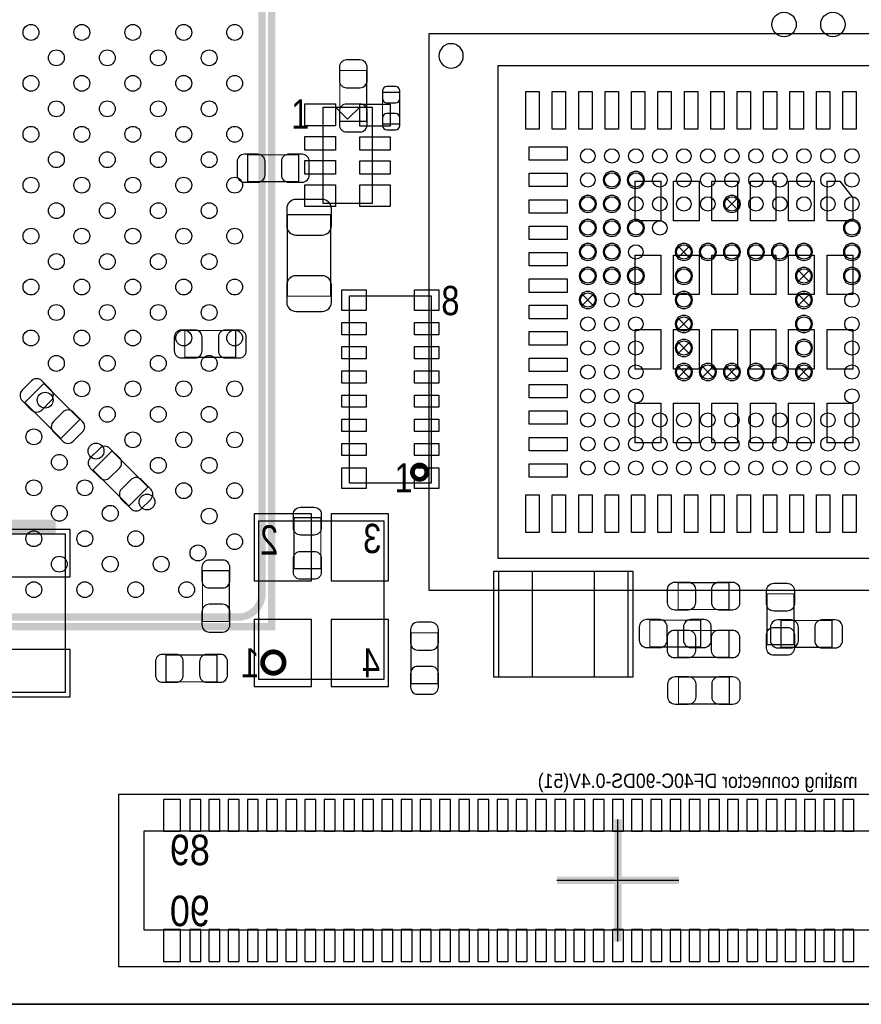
# Model space of a CAD drawing. Extents: x 0 to 68, y 0 to 55.
# Tile 9 of 14: x 38.2 to 55.8, y 0 to 20.5. Entities that reach past the tile are written whole.
import ezdxf

# ---------------------------------------------------------------- set-up
doc = ezdxf.new("R2010")
doc.units = 0
for name, color, linetype in [('BG_OUTLINE', 3, 'CONTINUOUS'), ('PG_ASSEMBLY_BOTTOM', 30, 'CONTINUOUS'), ('PG_ASSEMBLY_TOP', 45, 'CONTINUOUS'), ('PG_BODY_CENTER', 85, 'CONTINUOUS'), ('PIN_BOTTOM', 211, 'CONTINUOUS'), ('PIN_TOP', 5, 'CONTINUOUS')]:
    doc.layers.add(name, color=color, linetype=linetype)

msp = doc.modelspace()

# ---------------------------------------------------------------- linework, layer by layer
at = {"layer": 'BG_OUTLINE'}
for points in [[(0, 0), (68.000118, 0)], [(68.000118, 0), (0, 0)]]:
    msp.add_lwpolyline(points, dxfattribs=at)
at = {"layer": 'PG_ASSEMBLY_BOTTOM'}
for points in [[(59.87034, 8.620252), (46.77029, 8.620252), (46.77029, 20.220178), (59.87034, 20.220178)], [(43.222926, 6.768338), (43.222926, 10.068306), (45.82287, 10.068306), (45.82287, 6.768338)], [(39.188898, 9.797796), (39.188898, 6.495796), (37.588698, 6.495796), (37.588698, 9.797796)]]:
    msp.add_lwpolyline(points, close=True, dxfattribs=at)
for points in [[(47.478188, 19.754342, 1), (46.970188, 19.754342, 1), (47.478188, 19.754342)], [(50.74793, 17.1704, 1), (50.39233, 17.1704, 1), (50.74793, 17.1704)], [(51.248056, 17.1704, 1), (50.892456, 17.1704, 1), (51.248056, 17.1704)], [(50.248058, 16.670274, 1), (49.892458, 16.670274, 1), (50.248058, 16.670274)], [(50.74793, 16.670274, 1), (50.39233, 16.670274, 1), (50.74793, 16.670274)], [(53.248052, 16.670274, 1), (52.892452, 16.670274, 1), (53.248052, 16.670274)], [(50.248058, 16.170402, 1), (49.892458, 16.170402, 1), (50.248058, 16.170402)], [(50.74793, 16.170402, 1), (50.39233, 16.170402, 1), (50.74793, 16.170402)], [(51.248056, 16.170402, 1), (50.892456, 16.170402, 1), (51.248056, 16.170402)], [(55.74792, 16.170402, 1), (55.39232, 16.170402, 1), (55.74792, 16.170402)], [(50.248058, 15.670276, 1), (49.892458, 15.670276, 1), (50.248058, 15.670276)], [(50.74793, 15.670276, 1), (50.39233, 15.670276, 1), (50.74793, 15.670276)], [(52.248054, 15.670276, 1), (51.892454, 15.670276, 1), (52.248054, 15.670276)], [(52.747926, 15.670276, 1), (52.392326, 15.670276, 1), (52.747926, 15.670276)], [(53.248052, 15.670276, 1), (52.892452, 15.670276, 1), (53.248052, 15.670276)], [(53.747924, 15.670276, 1), (53.392324, 15.670276, 1), (53.747924, 15.670276)], [(54.24805, 15.670276, 1), (53.89245, 15.670276, 1), (54.24805, 15.670276)], [(54.747922, 15.670276, 1), (54.392322, 15.670276, 1), (54.747922, 15.670276)], [(55.74792, 15.670276, 1), (55.39232, 15.670276, 1), (55.74792, 15.670276)], [(50.248058, 15.170404, 1), (49.892458, 15.170404, 1), (50.248058, 15.170404)], [(50.74793, 15.170404, 1), (50.39233, 15.170404, 1), (50.74793, 15.170404)], [(51.248056, 15.170404, 1), (50.892456, 15.170404, 1), (51.248056, 15.170404)], [(52.248054, 15.170404, 1), (51.892454, 15.170404, 1), (52.248054, 15.170404)], [(54.747922, 15.170404, 1), (54.392322, 15.170404, 1), (54.747922, 15.170404)], [(55.74792, 15.170404, 1), (55.39232, 15.170404, 1), (55.74792, 15.170404)], [(50.248058, 14.670278, 1), (49.892458, 14.670278, 1), (50.248058, 14.670278)], [(52.248054, 14.670278, 1), (51.892454, 14.670278, 1), (52.248054, 14.670278)], [(54.747922, 14.670278, 1), (54.392322, 14.670278, 1), (54.747922, 14.670278)], [(52.248054, 14.170406, 1), (51.892454, 14.170406, 1), (52.248054, 14.170406)], [(54.747922, 14.170406, 1), (54.392322, 14.170406, 1), (54.747922, 14.170406)], [(52.248054, 13.67028, 1), (51.892454, 13.67028, 1), (52.248054, 13.67028)], [(54.747922, 13.67028, 1), (54.392322, 13.67028, 1), (54.747922, 13.67028)], [(52.248054, 13.170408, 1), (51.892454, 13.170408, 1), (52.248054, 13.170408)], [(52.747926, 13.170408, 1), (52.392326, 13.170408, 1), (52.747926, 13.170408)], [(53.248052, 13.170408, 1), (52.892452, 13.170408, 1), (53.248052, 13.170408)], [(53.747924, 13.170408, 1), (53.392324, 13.170408, 1), (53.747924, 13.170408)], [(54.24805, 13.170408, 1), (53.89245, 13.170408, 1), (54.24805, 13.170408)], [(54.747922, 13.170408, 1), (54.392322, 13.170408, 1), (54.747922, 13.170408)]]:
    msp.add_lwpolyline(points, format="xyb", dxfattribs=at)
for points, const_width in [([(44.906692, 18.390616), (45.466508, 18.390616), (45.466508, 19.450812), (44.906692, 19.450812), (44.906692, 18.390616)], 0.024892), ([(45.793914, 18.333974), (46.154086, 18.333974), (46.154086, 18.993866), (45.793914, 18.993866), (45.793914, 18.333974)], 0.024892), ([(44.049696, 17.134586), (44.049696, 17.694402), (42.9895, 17.694402), (42.9895, 17.134586), (44.049696, 17.134586)], 0.024892), ([(43.815508, 14.74851), (44.715684, 14.74851), (44.715684, 16.448278), (43.815508, 16.448278), (43.815508, 14.74851)], 0.024892), ([(41.679368, 14.033754), (41.679368, 13.473938), (42.739564, 13.473938), (42.739564, 14.033754), (41.679368, 14.033754)], 0.024892), ([(38.74389, 12.929616), (38.348158, 12.533884), (39.097966, 11.784076), (39.493698, 12.179808), (38.74389, 12.929616)], 0.024892), ([(40.163242, 11.522202), (39.76751, 11.12647), (40.517318, 10.376662), (40.91305, 10.772394), (40.163242, 11.522202)], 0.024892), ([(37.789358, 9.947656), (38.988238, 9.947656)], 0.29972), ([(42.04589, 7.972298), (42.605706, 7.972298), (42.605706, 9.032494), (42.04589, 9.032494), (42.04589, 7.972298)], 0.024892), ([(52.422298, 7.441692), (52.422298, 8.001508), (51.362102, 8.001508), (51.362102, 7.441692), (52.422298, 7.441692)], 0.024892), ([(54.09438, 7.994904), (54.09438, 7.435088), (55.154576, 7.435088), (55.154576, 7.994904), (54.09438, 7.994904)], 0.024892), ([(46.949106, 7.737094), (46.38929, 7.737094), (46.38929, 6.676898), (46.949106, 6.676898), (46.949106, 7.737094)], 0.024892), ([(42.347896, 6.717284), (42.347896, 7.2771), (41.2877, 7.2771), (41.2877, 6.717284), (42.347896, 6.717284)], 0.024892)]:
    msp.add_lwpolyline(points, dxfattribs=dict(at, const_width=const_width))
for points in [[(52.944522, 16.544798), (52.944522, 16.545306), (53.195474, 16.796258)], [(52.944776, 16.796004), (52.944776, 16.795496), (53.195728, 16.544544)], [(51.944524, 15.5448), (51.944524, 15.545308), (52.195476, 15.79626)], [(51.944778, 15.796006), (51.944778, 15.795498), (52.19573, 15.544546)], [(54.444392, 15.044928), (54.444392, 15.045436), (54.695344, 15.296388)], [(54.444646, 15.296134), (54.444646, 15.295626), (54.695598, 15.044674)], [(49.944528, 14.544802), (49.944528, 14.54531), (50.19548, 14.796262)], [(49.944782, 14.796008), (49.944782, 14.7955), (50.195734, 14.544548)], [(54.444392, 14.544802), (54.444392, 14.54531), (54.695344, 14.796262)], [(54.444646, 14.796008), (54.444646, 14.7955), (54.695598, 14.544548)], [(51.944524, 14.04493), (51.944524, 14.045438), (52.195476, 14.29639)], [(51.944778, 14.296136), (51.944778, 14.295628), (52.19573, 14.044676)], [(51.944524, 13.544804), (51.944524, 13.545312), (52.195476, 13.796264)], [(51.944778, 13.79601), (51.944778, 13.795502), (52.19573, 13.54455)], [(51.944524, 13.044932), (51.944524, 13.04544), (52.195476, 13.296392)], [(51.944778, 13.296138), (51.944778, 13.29563), (52.19573, 13.044678)], [(52.444396, 13.044932), (52.444396, 13.04544), (52.695348, 13.296392)], [(52.44465, 13.296138), (52.44465, 13.29563), (52.695602, 13.044678)], [(52.944522, 13.044932), (52.944522, 13.04544), (53.195474, 13.296392)], [(52.944776, 13.296138), (52.944776, 13.29563), (53.195728, 13.044678)], [(54.444392, 13.044932), (54.444392, 13.04544), (54.695344, 13.296392)], [(54.444646, 13.296138), (54.444646, 13.29563), (54.695598, 13.044678)], [(61.094112, 4.370832), (40.297862, 4.370832), (40.297862, 0.789432), (61.094112, 0.789432), (61.094112, 4.370832)], [(60.564014, 3.608832), (40.828214, 3.608832), (40.828214, 1.551432), (60.564014, 1.551432), (60.564014, 3.608832)]]:
    msp.add_lwpolyline(points, dxfattribs=at)
at = {"layer": 'PG_ASSEMBLY_BOTTOM', "const_width": 0.100076}
msp.add_lwpolyline([(43.74642, 7.11835, 0.999875), (43.29938, 7.11835, 1.000125), (43.74642, 7.11835)], format="xyb", dxfattribs=at)
at = {"layer": 'PG_ASSEMBLY_TOP'}
for points, const_width in [([(15.75943, 36.864544), (43.489626, 36.864544), (43.489626, 7.864348), (14.48943, 7.864348), (14.48943, 35.594544), (15.75943, 36.864544)], 0.1524), ([(43.95089, 10.134092), (44.510706, 10.134092), (44.510706, 9.073896), (43.95089, 9.073896), (43.95089, 10.134092)], 0.024892), ([(51.95189, 8.222234), (51.95189, 8.78205), (53.012086, 8.78205), (53.012086, 8.222234), (51.95189, 8.222234)], 0.024892), ([(53.80228, 8.54964), (54.362096, 8.54964), (54.362096, 7.489444), (53.80228, 7.489444), (53.80228, 8.54964)], 0.024892), ([(53.009546, 7.7851), (53.009546, 7.225284), (51.94935, 7.225284), (51.94935, 7.7851), (53.009546, 7.7851)], 0.024892), ([(51.957478, 6.25602), (51.957478, 6.815836), (53.017674, 6.815836), (53.017674, 6.25602), (51.957478, 6.25602)], 0.024892)]:
    msp.add_lwpolyline(points, dxfattribs=dict(at, const_width=const_width))
for points, const_width in [([(15.189454, 8.0645), (42.789602, 8.0645, 0.414127), (43.289474, 8.564372), (43.289474, 36.16452, 0.414127), (42.789602, 36.664392), (15.959582, 36.664392), (14.689582, 35.394392), (14.689582, 8.564372, 0.414127), (15.189454, 8.0645)], 0.1524), ([(46.717458, 11.084306, 0.999739), (46.4185, 11.08456, 1.000261), (46.717458, 11.084306)], 0.09906)]:
    msp.add_lwpolyline(points, format="xyb", dxfattribs=dict(at, const_width=const_width))
for points in [[(48.19523, 19.544538), (48.19523, 9.294622), (58.445146, 9.294622), (58.445146, 19.544538)], [(46.808898, 10.853674), (45.107098, 10.853674), (45.107098, 14.755114), (46.808898, 14.755114)]]:
    msp.add_lwpolyline(points, close=True, dxfattribs=at)
for points in [[(45.576998, 18.684494), (45.576998, 16.677894), (44.560998, 16.677894), (44.560998, 18.684494), (45.576998, 18.684494)], [(45.068998, 18.435574), (44.814998, 18.689574)], [(45.068998, 18.435574), (45.322998, 18.689574)], [(48.210978, 6.817868), (50.910998, 6.817868), (50.910998, 9.017762), (48.210978, 9.017762), (48.210978, 6.817868)]]:
    msp.add_lwpolyline(points, dxfattribs=at)
at = {"layer": 'PG_BODY_CENTER', "const_width": 0.1524}
for points in [[(50.696114, 1.310132), (50.696114, 3.850132)], [(51.966114, 2.580132), (49.426114, 2.580132)]]:
    msp.add_lwpolyline(points, dxfattribs=at)
at = {"layer": 'PG_BODY_CENTER'}
for points in [[(50.696114, 1.310132), (50.696114, 3.850132)], [(51.966114, 2.580132), (49.426114, 2.580132)]]:
    msp.add_lwpolyline(points, dxfattribs=at)
at = {"layer": 'PIN_BOTTOM'}
for points in [[(44.896532, 19.520662), (44.896532, 19.240754, 0.414846), (45.046646, 19.09064), (45.326554, 19.09064, 0.414846), (45.476668, 19.240754), (45.476668, 19.520662, 0.414846), (45.326554, 19.670776), (45.046646, 19.670776, 0.414846)], [(45.793914, 19.023838), (45.793914, 18.863818, 0.413587), (45.884084, 18.773902), (46.063916, 18.773902, 0.413587), (46.154086, 18.863818), (46.154086, 19.023838, 0.413587), (46.063916, 19.113754), (45.884084, 19.113754, 0.413587)], [(45.476668, 18.320766), (45.476668, 18.600674, 0.414846), (45.326554, 18.750788), (45.046646, 18.750788, 0.414846), (44.896532, 18.600674), (44.896532, 18.320766, 0.414846), (45.046646, 18.170652), (45.326554, 18.170652, 0.414846)], [(46.154086, 18.304002), (46.154086, 18.464022, 0.413587), (46.063916, 18.553938), (45.884084, 18.553938, 0.413587), (45.793914, 18.464022), (45.793914, 18.304002, 0.413587), (45.884084, 18.214086), (46.063916, 18.214086, 0.413587)], [(42.91965, 17.124426), (43.199558, 17.124426, 0.414846), (43.349672, 17.27454), (43.349672, 17.554448, 0.414846), (43.199558, 17.704562), (42.91965, 17.704562, 0.414846), (42.769536, 17.554448), (42.769536, 17.27454, 0.414846)], [(44.119546, 17.704562), (43.839638, 17.704562, 0.414846), (43.689524, 17.554448), (43.689524, 17.27454, 0.414846), (43.839638, 17.124426), (44.119546, 17.124426, 0.414846), (44.26966, 17.27454), (44.26966, 17.554448, 0.414846)], [(43.800522, 16.5735), (43.800522, 16.213328, 0.414556), (43.990514, 16.023336), (44.540678, 16.023336, 0.414556), (44.73067, 16.213328), (44.73067, 16.5735, 0.414556), (44.540678, 16.763492), (43.990514, 16.763492, 0.414556)], [(44.73067, 14.623288), (44.73067, 14.98346, 0.414556), (44.540678, 15.173452), (43.990514, 15.173452, 0.414556), (43.800522, 14.98346), (43.800522, 14.623288, 0.414556), (43.990514, 14.433296), (44.540678, 14.433296, 0.414556)], [(41.609518, 13.463778), (41.889426, 13.463778, 0.414846), (42.03954, 13.613892), (42.03954, 13.8938, 0.414846), (41.889426, 14.043914), (41.609518, 14.043914, 0.414846), (41.459404, 13.8938), (41.459404, 13.613892, 0.414846)], [(42.809414, 14.043914), (42.529506, 14.043914, 0.414846), (42.379392, 13.8938), (42.379392, 13.613892, 0.414846), (42.529506, 13.463778), (42.809414, 13.463778, 0.414846), (42.959528, 13.613892), (42.959528, 13.8938, 0.414846)], [(38.291516, 12.576048), (38.489382, 12.378182, 0.415009), (38.701726, 12.378182), (38.899592, 12.576048, 0.415009), (38.899592, 12.788392), (38.701726, 12.986258, 0.415009), (38.489382, 12.986258), (38.291516, 12.788392, 0.415009)], [(39.55034, 12.137644), (39.352474, 12.33551, 0.415009), (39.14013, 12.33551), (38.942264, 12.137644, 0.415009), (38.942264, 11.9253), (39.14013, 11.727434, 0.415009), (39.352474, 11.727434), (39.55034, 11.9253, 0.415009)], [(39.710868, 11.168634), (39.908734, 10.970768, 0.415009), (40.121078, 10.970768), (40.318944, 11.168634, 0.415009), (40.318944, 11.380978), (40.121078, 11.578844, 0.415009), (39.908734, 11.578844), (39.710868, 11.380978, 0.415009)], [(40.969692, 10.73023), (40.771826, 10.928096, 0.415009), (40.559482, 10.928096), (40.361616, 10.73023, 0.415009), (40.361616, 10.517886), (40.559482, 10.32002, 0.415009), (40.771826, 10.32002), (40.969692, 10.517886, 0.415009)], [(42.03573, 9.102344), (42.03573, 8.822436, 0.414846), (42.185844, 8.672322), (42.465752, 8.672322, 0.414846), (42.615866, 8.822436), (42.615866, 9.102344, 0.414846), (42.465752, 9.252458), (42.185844, 9.252458, 0.414846)], [(42.615866, 7.902448), (42.615866, 8.182356, 0.414846), (42.465752, 8.33247), (42.185844, 8.33247, 0.414846), (42.03573, 8.182356), (42.03573, 7.902448, 0.414846), (42.185844, 7.752334), (42.465752, 7.752334, 0.414846)], [(51.292252, 7.431532), (51.57216, 7.431532, 0.414846), (51.722274, 7.581646), (51.722274, 7.861554, 0.414846), (51.57216, 8.011668), (51.292252, 8.011668, 0.414846), (51.142138, 7.861554), (51.142138, 7.581646, 0.414846)], [(52.492148, 8.011668), (52.21224, 8.011668, 0.414846), (52.062126, 7.861554), (52.062126, 7.581646, 0.414846), (52.21224, 7.431532), (52.492148, 7.431532, 0.414846), (52.642262, 7.581646), (52.642262, 7.861554, 0.414846)], [(54.02453, 7.424928), (54.304438, 7.424928, 0.414846), (54.454552, 7.575042), (54.454552, 7.85495, 0.414846), (54.304438, 8.005064), (54.02453, 8.005064, 0.414846), (53.874416, 7.85495), (53.874416, 7.575042, 0.414846)], [(55.224426, 8.005064), (54.944518, 8.005064, 0.414846), (54.794404, 7.85495), (54.794404, 7.575042, 0.414846), (54.944518, 7.424928), (55.224426, 7.424928, 0.414846), (55.37454, 7.575042), (55.37454, 7.85495, 0.414846)], [(46.37913, 7.806944), (46.37913, 7.527036, 0.414846), (46.529244, 7.376922), (46.809152, 7.376922, 0.414846), (46.959266, 7.527036), (46.959266, 7.806944, 0.414846), (46.809152, 7.957058), (46.529244, 7.957058, 0.414846)], [(41.21785, 6.707124), (41.497758, 6.707124, 0.414846), (41.647872, 6.857238), (41.647872, 7.137146, 0.414846), (41.497758, 7.28726), (41.21785, 7.28726, 0.414846), (41.067736, 7.137146), (41.067736, 6.857238, 0.414846)], [(42.417746, 7.28726), (42.137838, 7.28726, 0.414846), (41.987724, 7.137146), (41.987724, 6.857238, 0.414846), (42.137838, 6.707124), (42.417746, 6.707124, 0.414846), (42.56786, 6.857238), (42.56786, 7.137146, 0.414846)], [(46.959266, 6.607048), (46.959266, 6.886956, 0.414846), (46.809152, 7.03707), (46.529244, 7.03707, 0.414846), (46.37913, 6.886956), (46.37913, 6.607048, 0.414846), (46.529244, 6.456934), (46.809152, 6.456934, 0.414846)]]:
    msp.add_lwpolyline(points, format="xyb", close=True, dxfattribs=at)
for points in [[(43.125898, 8.819896), (44.319698, 8.819896), (44.319698, 10.216896), (43.125898, 10.216896)], [(44.726098, 8.819896), (45.919898, 8.819896), (45.919898, 10.216896), (44.726098, 10.216896)], [(39.290498, 9.891776), (37.487098, 9.891776), (37.487098, 8.901176), (39.290498, 8.901176)], [(43.125898, 6.619748), (44.319698, 6.619748), (44.319698, 8.016748), (43.125898, 8.016748)], [(44.726098, 6.619748), (45.919898, 6.619748), (45.919898, 8.016748), (44.726098, 8.016748)], [(39.290498, 7.392416), (37.487098, 7.392416), (37.487098, 6.401816), (39.290498, 6.401816)], [(41.590214, 3.605022), (41.590214, 4.265422), (41.234614, 4.265422), (41.234614, 3.605022)], [(42.009314, 3.605022), (42.009314, 4.265422), (41.780714, 4.265422), (41.780714, 3.605022)], [(42.409364, 3.605022), (42.409364, 4.265422), (42.180764, 4.265422), (42.180764, 3.605022)], [(42.809414, 3.605022), (42.809414, 4.265422), (42.580814, 4.265422), (42.580814, 3.605022)], [(43.209464, 3.605022), (43.209464, 4.265422), (42.980864, 4.265422), (42.980864, 3.605022)], [(43.609514, 3.605022), (43.609514, 4.265422), (43.380914, 4.265422), (43.380914, 3.605022)], [(44.009564, 3.605022), (44.009564, 4.265422), (43.780964, 4.265422), (43.780964, 3.605022)], [(44.409614, 3.605022), (44.409614, 4.265422), (44.181014, 4.265422), (44.181014, 3.605022)], [(44.809664, 3.605022), (44.809664, 4.265422), (44.581064, 4.265422), (44.581064, 3.605022)], [(45.209714, 3.605022), (45.209714, 4.265422), (44.981114, 4.265422), (44.981114, 3.605022)], [(45.609764, 3.605022), (45.609764, 4.265422), (45.381164, 4.265422), (45.381164, 3.605022)], [(46.009814, 3.605022), (46.009814, 4.265422), (45.781214, 4.265422), (45.781214, 3.605022)], [(46.409864, 3.605022), (46.409864, 4.265422), (46.181264, 4.265422), (46.181264, 3.605022)], [(46.809914, 3.605022), (46.809914, 4.265422), (46.581314, 4.265422), (46.581314, 3.605022)], [(47.209964, 3.605022), (47.209964, 4.265422), (46.981364, 4.265422), (46.981364, 3.605022)], [(47.610014, 3.605022), (47.610014, 4.265422), (47.381414, 4.265422), (47.381414, 3.605022)], [(48.010064, 3.605022), (48.010064, 4.265422), (47.781464, 4.265422), (47.781464, 3.605022)], [(48.410114, 3.605022), (48.410114, 4.265422), (48.181514, 4.265422), (48.181514, 3.605022)], [(48.810164, 3.605022), (48.810164, 4.265422), (48.581564, 4.265422), (48.581564, 3.605022)], [(49.210214, 3.605022), (49.210214, 4.265422), (48.981614, 4.265422), (48.981614, 3.605022)], [(49.610264, 3.605022), (49.610264, 4.265422), (49.381664, 4.265422), (49.381664, 3.605022)], [(50.010314, 3.605022), (50.010314, 4.265422), (49.781714, 4.265422), (49.781714, 3.605022)], [(50.410364, 3.605022), (50.410364, 4.265422), (50.181764, 4.265422), (50.181764, 3.605022)], [(50.810414, 3.605022), (50.810414, 4.265422), (50.581814, 4.265422), (50.581814, 3.605022)], [(51.210464, 3.605022), (51.210464, 4.265422), (50.981864, 4.265422), (50.981864, 3.605022)], [(51.610514, 3.605022), (51.610514, 4.265422), (51.381914, 4.265422), (51.381914, 3.605022)], [(52.010564, 3.605022), (52.010564, 4.265422), (51.781964, 4.265422), (51.781964, 3.605022)], [(52.410614, 3.605022), (52.410614, 4.265422), (52.182014, 4.265422), (52.182014, 3.605022)], [(52.810664, 3.605022), (52.810664, 4.265422), (52.582064, 4.265422), (52.582064, 3.605022)], [(53.210714, 3.605022), (53.210714, 4.265422), (52.982114, 4.265422), (52.982114, 3.605022)], [(53.610764, 3.605022), (53.610764, 4.265422), (53.382164, 4.265422), (53.382164, 3.605022)], [(54.010814, 3.605022), (54.010814, 4.265422), (53.782214, 4.265422), (53.782214, 3.605022)], [(54.410864, 3.605022), (54.410864, 4.265422), (54.182264, 4.265422), (54.182264, 3.605022)], [(54.810914, 3.605022), (54.810914, 4.265422), (54.582314, 4.265422), (54.582314, 3.605022)], [(55.210964, 3.605022), (55.210964, 4.265422), (54.982364, 4.265422), (54.982364, 3.605022)], [(55.611014, 3.605022), (55.611014, 4.265422), (55.382414, 4.265422), (55.382414, 3.605022)], [(41.590214, 0.894842), (41.590214, 1.555242), (41.234614, 1.555242), (41.234614, 0.894842)], [(42.009314, 0.894842), (42.009314, 1.555242), (41.780714, 1.555242), (41.780714, 0.894842)], [(42.409364, 0.894842), (42.409364, 1.555242), (42.180764, 1.555242), (42.180764, 0.894842)], [(42.809414, 0.894842), (42.809414, 1.555242), (42.580814, 1.555242), (42.580814, 0.894842)], [(43.209464, 0.894842), (43.209464, 1.555242), (42.980864, 1.555242), (42.980864, 0.894842)], [(43.609514, 0.894842), (43.609514, 1.555242), (43.380914, 1.555242), (43.380914, 0.894842)], [(44.009564, 0.894842), (44.009564, 1.555242), (43.780964, 1.555242), (43.780964, 0.894842)], [(44.409614, 0.894842), (44.409614, 1.555242), (44.181014, 1.555242), (44.181014, 0.894842)], [(44.809664, 0.894842), (44.809664, 1.555242), (44.581064, 1.555242), (44.581064, 0.894842)], [(45.209714, 0.894842), (45.209714, 1.555242), (44.981114, 1.555242), (44.981114, 0.894842)], [(45.609764, 0.894842), (45.609764, 1.555242), (45.381164, 1.555242), (45.381164, 0.894842)], [(46.009814, 0.894842), (46.009814, 1.555242), (45.781214, 1.555242), (45.781214, 0.894842)], [(46.409864, 0.894842), (46.409864, 1.555242), (46.181264, 1.555242), (46.181264, 0.894842)], [(46.809914, 0.894842), (46.809914, 1.555242), (46.581314, 1.555242), (46.581314, 0.894842)], [(47.209964, 0.894842), (47.209964, 1.555242), (46.981364, 1.555242), (46.981364, 0.894842)], [(47.610014, 0.894842), (47.610014, 1.555242), (47.381414, 1.555242), (47.381414, 0.894842)], [(48.010064, 0.894842), (48.010064, 1.555242), (47.781464, 1.555242), (47.781464, 0.894842)], [(48.410114, 0.894842), (48.410114, 1.555242), (48.181514, 1.555242), (48.181514, 0.894842)], [(48.810164, 0.894842), (48.810164, 1.555242), (48.581564, 1.555242), (48.581564, 0.894842)], [(49.210214, 0.894842), (49.210214, 1.555242), (48.981614, 1.555242), (48.981614, 0.894842)], [(49.610264, 0.894842), (49.610264, 1.555242), (49.381664, 1.555242), (49.381664, 0.894842)], [(50.010314, 0.894842), (50.010314, 1.555242), (49.781714, 1.555242), (49.781714, 0.894842)], [(50.410364, 0.894842), (50.410364, 1.555242), (50.181764, 1.555242), (50.181764, 0.894842)], [(50.810414, 0.894842), (50.810414, 1.555242), (50.581814, 1.555242), (50.581814, 0.894842)], [(51.210464, 0.894842), (51.210464, 1.555242), (50.981864, 1.555242), (50.981864, 0.894842)], [(51.610514, 0.894842), (51.610514, 1.555242), (51.381914, 1.555242), (51.381914, 0.894842)], [(52.010564, 0.894842), (52.010564, 1.555242), (51.781964, 1.555242), (51.781964, 0.894842)], [(52.410614, 0.894842), (52.410614, 1.555242), (52.182014, 1.555242), (52.182014, 0.894842)], [(52.810664, 0.894842), (52.810664, 1.555242), (52.582064, 1.555242), (52.582064, 0.894842)], [(53.210714, 0.894842), (53.210714, 1.555242), (52.982114, 1.555242), (52.982114, 0.894842)], [(53.610764, 0.894842), (53.610764, 1.555242), (53.382164, 1.555242), (53.382164, 0.894842)], [(54.010814, 0.894842), (54.010814, 1.555242), (53.782214, 1.555242), (53.782214, 0.894842)], [(54.410864, 0.894842), (54.410864, 1.555242), (54.182264, 1.555242), (54.182264, 0.894842)], [(54.810914, 0.894842), (54.810914, 1.555242), (54.582314, 1.555242), (54.582314, 0.894842)], [(55.210964, 0.894842), (55.210964, 1.555242), (54.982364, 1.555242), (54.982364, 0.894842)], [(55.611014, 0.894842), (55.611014, 1.555242), (55.382414, 1.555242), (55.382414, 0.894842)]]:
    msp.add_lwpolyline(points, close=True, dxfattribs=at)
for centre in [(50.070258, 17.670272), (50.57013, 17.670272), (51.070256, 17.670272), (51.570128, 17.670272), (52.070254, 17.670272), (52.570126, 17.670272), (53.070252, 17.670272), (53.570124, 17.670272), (54.07025, 17.670272), (54.570122, 17.670272), (55.070248, 17.670272), (55.57012, 17.670272), (50.070258, 17.1704), (50.57013, 17.1704), (51.070256, 17.1704), (51.570128, 17.1704), (52.070254, 17.1704), (52.570126, 17.1704), (53.070252, 17.1704), (53.570124, 17.1704), (54.07025, 17.1704), (54.570122, 17.1704), (55.070248, 17.1704), (55.57012, 17.1704), (50.070258, 16.670274), (50.57013, 16.670274), (51.070256, 16.670274), (51.570128, 16.670274), (52.070254, 16.670274), (52.570126, 16.670274), (53.070252, 16.670274), (53.570124, 16.670274), (54.07025, 16.670274), (54.570122, 16.670274), (55.070248, 16.670274), (55.57012, 16.670274), (50.070258, 16.170402), (50.57013, 16.170402), (51.070256, 16.170402), (51.570128, 16.170402), (55.57012, 16.170402), (50.070258, 15.670276), (50.57013, 15.670276), (51.070256, 15.670276), (52.070254, 15.670276), (52.570126, 15.670276), (53.070252, 15.670276), (53.570124, 15.670276), (54.07025, 15.670276), (54.570122, 15.670276), (55.57012, 15.670276), (50.070258, 15.170404), (50.57013, 15.170404), (51.070256, 15.170404), (52.070254, 15.170404), (54.570122, 15.170404), (55.57012, 15.170404), (50.070258, 14.670278), (50.57013, 14.670278), (51.070256, 14.670278), (52.070254, 14.670278), (54.570122, 14.670278), (55.57012, 14.670278), (50.070258, 14.170406), (50.57013, 14.170406), (51.070256, 14.170406), (52.070254, 14.170406), (54.570122, 14.170406), (55.57012, 14.170406), (50.070258, 13.67028), (50.57013, 13.67028), (51.070256, 13.67028), (52.070254, 13.67028), (54.570122, 13.67028), (55.57012, 13.67028), (50.070258, 13.170408), (50.57013, 13.170408), (51.070256, 13.170408), (52.070254, 13.170408), (52.570126, 13.170408), (53.070252, 13.170408), (53.570124, 13.170408), (54.07025, 13.170408), (54.570122, 13.170408), (55.57012, 13.170408), (50.070258, 12.670282), (50.57013, 12.670282), (51.070256, 12.670282), (55.57012, 12.670282), (50.070258, 12.17041), (50.57013, 12.17041), (51.070256, 12.17041), (51.570128, 12.17041), (52.070254, 12.17041), (52.570126, 12.17041), (53.070252, 12.17041), (53.570124, 12.17041), (54.07025, 12.17041), (54.570122, 12.17041), (55.070248, 12.17041), (55.57012, 12.17041), (50.070258, 11.670284), (50.57013, 11.670284), (51.070256, 11.670284), (51.570128, 11.670284), (52.070254, 11.670284), (52.570126, 11.670284), (53.070252, 11.670284), (53.570124, 11.670284), (54.07025, 11.670284), (54.570122, 11.670284), (55.070248, 11.670284), (55.57012, 11.670284), (50.070258, 11.170412), (50.57013, 11.170412), (51.070256, 11.170412), (51.570128, 11.170412), (52.070254, 11.170412), (52.570126, 11.170412), (53.070252, 11.170412), (53.570124, 11.170412), (54.07025, 11.170412), (54.570122, 11.170412), (55.070248, 11.170412), (55.57012, 11.170412)]:
    msp.add_circle(centre, 0.149987, dxfattribs=at)
at = {"layer": 'PIN_TOP'}
for points in [[(49.060608, 19.01444), (49.060608, 18.22704), (48.781208, 18.22704), (48.781208, 19.01444)], [(49.609248, 19.01444), (49.609248, 18.22704), (49.329848, 18.22704), (49.329848, 19.01444)], [(50.160428, 19.01444), (50.160428, 18.22704), (49.881028, 18.22704), (49.881028, 19.01444)], [(50.709068, 19.01444), (50.709068, 18.22704), (50.429668, 18.22704), (50.429668, 19.01444)], [(51.260248, 19.01444), (51.260248, 18.22704), (50.980848, 18.22704), (50.980848, 19.01444)], [(51.808888, 19.01444), (51.808888, 18.22704), (51.529488, 18.22704), (51.529488, 19.01444)], [(52.360068, 19.01444), (52.360068, 18.22704), (52.080668, 18.22704), (52.080668, 19.01444)], [(52.911248, 19.01444), (52.911248, 18.22704), (52.631848, 18.22704), (52.631848, 19.01444)], [(53.459888, 19.01444), (53.459888, 18.22704), (53.180488, 18.22704), (53.180488, 19.01444)], [(54.008528, 19.01444), (54.008528, 18.22704), (53.729128, 18.22704), (53.729128, 19.01444)], [(54.559708, 19.01444), (54.559708, 18.22704), (54.280308, 18.22704), (54.280308, 19.01444)], [(55.110888, 19.01444), (55.110888, 18.22704), (54.831488, 18.22704), (54.831488, 19.01444)], [(55.659528, 19.01444), (55.659528, 18.22704), (55.380128, 18.22704), (55.380128, 19.01444)], [(44.179998, 18.753074), (44.814998, 18.753074), (44.814998, 18.295874), (44.179998, 18.295874)], [(45.322998, 18.747994), (45.957998, 18.747994), (45.957998, 18.290794), (45.322998, 18.290794)], [(44.179998, 18.072354), (44.814998, 18.072354), (44.814998, 17.792954), (44.179998, 17.792954)], [(45.322998, 18.069814), (45.957998, 18.069814), (45.957998, 17.790414), (45.322998, 17.790414)], [(48.852328, 17.85874), (49.639728, 17.85874), (49.639728, 17.57934), (48.852328, 17.57934)], [(44.179998, 17.571974), (44.814998, 17.571974), (44.814998, 17.292574), (44.179998, 17.292574)], [(45.322998, 17.569434), (45.957998, 17.569434), (45.957998, 17.290034), (45.322998, 17.290034)], [(48.852328, 17.3101), (49.639728, 17.3101), (49.639728, 17.0307), (48.852328, 17.0307)], [(44.179998, 17.071594), (44.814998, 17.071594), (44.814998, 16.614394), (44.179998, 16.614394)], [(45.322998, 17.071594), (45.957998, 17.071594), (45.957998, 16.614394), (45.322998, 16.614394)], [(51.587908, 17.14373), (51.587908, 16.31823), (51.054508, 16.31823), (51.054508, 17.14373)], [(52.388008, 17.14373), (52.388008, 16.31823), (51.854608, 16.31823), (51.854608, 17.14373)], [(53.185568, 17.14373), (53.185568, 16.31823), (52.652168, 16.31823), (52.652168, 17.14373)], [(53.988208, 17.14373), (53.988208, 16.31823), (53.454808, 16.31823), (53.454808, 17.14373)], [(54.785768, 17.14373), (54.785768, 16.31823), (54.252368, 16.31823), (54.252368, 17.14373)], [(55.052468, 17.14373), (55.319168, 17.14373), (55.585868, 16.79448), (55.585868, 16.31823), (55.052468, 16.31823)], [(48.852328, 16.75892), (49.639728, 16.75892), (49.639728, 16.47952), (48.852328, 16.47952)], [(48.852328, 16.21028), (49.639728, 16.21028), (49.639728, 15.93088), (48.852328, 15.93088)], [(48.852328, 15.6591), (49.639728, 15.6591), (49.639728, 15.3797), (48.852328, 15.3797)], [(51.587908, 15.60703), (51.587908, 14.78153), (51.054508, 14.78153), (51.054508, 15.60703)], [(52.388008, 15.60703), (52.388008, 14.78153), (51.854608, 14.78153), (51.854608, 15.60703)], [(53.185568, 15.60703), (53.185568, 14.78153), (52.652168, 14.78153), (52.652168, 15.60703)], [(53.988208, 15.60703), (53.988208, 14.78153), (53.454808, 14.78153), (53.454808, 15.60703)], [(54.785768, 15.60703), (54.785768, 14.78153), (54.252368, 14.78153), (54.252368, 15.60703)], [(55.585868, 15.60703), (55.585868, 14.78153), (55.052468, 14.78153), (55.052468, 15.60703)], [(48.852328, 15.10792), (49.639728, 15.10792), (49.639728, 14.82852), (48.852328, 14.82852)], [(45.457618, 14.450314), (44.949618, 14.450314), (44.949618, 14.882114), (45.457618, 14.882114)], [(46.458378, 14.882114), (46.966378, 14.882114), (46.966378, 14.450314), (46.458378, 14.450314)], [(48.852328, 14.55928), (49.639728, 14.55928), (49.639728, 14.27988), (48.852328, 14.27988)], [(45.457618, 13.947394), (44.949618, 13.947394), (44.949618, 14.201394), (45.457618, 14.201394)], [(46.966378, 13.947394), (46.458378, 13.947394), (46.458378, 14.201394), (46.966378, 14.201394)], [(48.852328, 14.01064), (49.639728, 14.01064), (49.639728, 13.73124), (48.852328, 13.73124)], [(51.587908, 14.05763), (51.587908, 13.23213), (51.054508, 13.23213), (51.054508, 14.05763)], [(52.388008, 14.05763), (52.388008, 13.23213), (51.854608, 13.23213), (51.854608, 14.05763)], [(53.185568, 14.05763), (53.185568, 13.23213), (52.652168, 13.23213), (52.652168, 14.05763)], [(53.988208, 14.05763), (53.988208, 13.23213), (53.454808, 13.23213), (53.454808, 14.05763)], [(54.785768, 14.05763), (54.785768, 13.23213), (54.252368, 13.23213), (54.252368, 14.05763)], [(55.585868, 14.05763), (55.585868, 13.23213), (55.052468, 13.23213), (55.052468, 14.05763)], [(45.457618, 13.444474), (44.949618, 13.444474), (44.949618, 13.698474), (45.457618, 13.698474)], [(46.966378, 13.444474), (46.458378, 13.444474), (46.458378, 13.698474), (46.966378, 13.698474)], [(48.852328, 13.45946), (49.639728, 13.45946), (49.639728, 13.18006), (48.852328, 13.18006)], [(45.457618, 12.939014), (44.949618, 12.939014), (44.949618, 13.193014), (45.457618, 13.193014)], [(46.966378, 12.939014), (46.458378, 12.939014), (46.458378, 13.193014), (46.966378, 13.193014)], [(48.852328, 12.90828), (49.639728, 12.90828), (49.639728, 12.62888), (48.852328, 12.62888)], [(45.457618, 12.436094), (44.949618, 12.436094), (44.949618, 12.690094), (45.457618, 12.690094)], [(46.966378, 12.436094), (46.458378, 12.436094), (46.458378, 12.690094), (46.966378, 12.690094)], [(51.587908, 12.52093), (51.587908, 11.69543), (51.054508, 11.69543), (51.054508, 12.52093)], [(52.388008, 12.52093), (52.388008, 11.69543), (51.854608, 11.69543), (51.854608, 12.52093)], [(53.185568, 12.52093), (53.185568, 11.69543), (52.652168, 11.69543), (52.652168, 12.52093)], [(53.988208, 12.52093), (53.988208, 11.69543), (53.454808, 11.69543), (53.454808, 12.52093)], [(54.785768, 12.52093), (54.785768, 11.69543), (54.252368, 11.69543), (54.252368, 12.52093)], [(55.585868, 12.52093), (55.585868, 11.69543), (55.052468, 11.69543), (55.052468, 12.52093)], [(48.852328, 12.35964), (49.639728, 12.35964), (49.639728, 12.08024), (48.852328, 12.08024)], [(45.457618, 11.930634), (44.949618, 11.930634), (44.949618, 12.184634), (45.457618, 12.184634)], [(46.966378, 11.930634), (46.458378, 11.930634), (46.458378, 12.184634), (46.966378, 12.184634)], [(48.852328, 11.80846), (49.639728, 11.80846), (49.639728, 11.52906), (48.852328, 11.52906)], [(45.457618, 11.427714), (44.949618, 11.427714), (44.949618, 11.681714), (45.457618, 11.681714)], [(46.966378, 11.427714), (46.458378, 11.427714), (46.458378, 11.681714), (46.966378, 11.681714)], [(45.457618, 10.744454), (44.949618, 10.744454), (44.949618, 11.176254), (45.457618, 11.176254)], [(46.458378, 11.176254), (46.966378, 11.176254), (46.966378, 10.744454), (46.458378, 10.744454)], [(48.852328, 11.25982), (49.639728, 11.25982), (49.639728, 10.98042), (48.852328, 10.98042)], [(49.060608, 10.61212), (49.060608, 9.82472), (48.781208, 9.82472), (48.781208, 10.61212)], [(49.609248, 10.61212), (49.609248, 9.82472), (49.329848, 9.82472), (49.329848, 10.61212)], [(50.160428, 10.61212), (50.160428, 9.82472), (49.881028, 9.82472), (49.881028, 10.61212)], [(50.709068, 10.61212), (50.709068, 9.82472), (50.429668, 9.82472), (50.429668, 10.61212)], [(51.260248, 10.61212), (51.260248, 9.82472), (50.980848, 9.82472), (50.980848, 10.61212)], [(51.808888, 10.61212), (51.808888, 9.82472), (51.529488, 9.82472), (51.529488, 10.61212)], [(52.360068, 10.61212), (52.360068, 9.82472), (52.080668, 9.82472), (52.080668, 10.61212)], [(52.911248, 10.61212), (52.911248, 9.82472), (52.631848, 9.82472), (52.631848, 10.61212)], [(53.459888, 10.61212), (53.459888, 9.82472), (53.180488, 9.82472), (53.180488, 10.61212)], [(54.008528, 10.61212), (54.008528, 9.82472), (53.729128, 9.82472), (53.729128, 10.61212)], [(54.559708, 10.61212), (54.559708, 9.82472), (54.280308, 9.82472), (54.280308, 10.61212)], [(55.110888, 10.61212), (55.110888, 9.82472), (54.831488, 9.82472), (54.831488, 10.61212)], [(55.659528, 10.61212), (55.659528, 9.82472), (55.380128, 9.82472), (55.380128, 10.61212)], [(48.111918, 6.813042), (48.111918, 9.022842), (48.912018, 9.022842), (48.912018, 6.813042)], [(50.209958, 6.813042), (50.209958, 9.022842), (51.010058, 9.022842), (51.010058, 6.813042)]]:
    msp.add_lwpolyline(points, close=True, dxfattribs=at)
for points in [[(44.520866, 10.203942), (44.520866, 9.924034, -0.414846), (44.370752, 9.77392), (44.090844, 9.77392, -0.414846), (43.94073, 9.924034), (43.94073, 10.203942, -0.414846), (44.090844, 10.354056), (44.370752, 10.354056, -0.414846)], [(43.94073, 9.004046), (43.94073, 9.283954, -0.414846), (44.090844, 9.434068), (44.370752, 9.434068, -0.414846), (44.520866, 9.283954), (44.520866, 9.004046, -0.414846), (44.370752, 8.853932), (44.090844, 8.853932, -0.414846)], [(51.88204, 8.79221), (52.161948, 8.79221, -0.414846), (52.312062, 8.642096), (52.312062, 8.362188, -0.414846), (52.161948, 8.212074), (51.88204, 8.212074, -0.414846), (51.731926, 8.362188), (51.731926, 8.642096, -0.414846)], [(53.081936, 8.212074), (52.802028, 8.212074, -0.414846), (52.651914, 8.362188), (52.651914, 8.642096, -0.414846), (52.802028, 8.79221), (53.081936, 8.79221, -0.414846), (53.23205, 8.642096), (53.23205, 8.362188, -0.414846)], [(54.372256, 8.61949), (54.372256, 8.339582, -0.414846), (54.222142, 8.189468), (53.942234, 8.189468, -0.414846), (53.79212, 8.339582), (53.79212, 8.61949, -0.414846), (53.942234, 8.769604), (54.222142, 8.769604, -0.414846)], [(51.8795, 7.79526), (52.159408, 7.79526, -0.414846), (52.309522, 7.645146), (52.309522, 7.365238, -0.414846), (52.159408, 7.215124), (51.8795, 7.215124, -0.414846), (51.729386, 7.365238), (51.729386, 7.645146, -0.414846)], [(53.079396, 7.215124), (52.799488, 7.215124, -0.414846), (52.649374, 7.365238), (52.649374, 7.645146, -0.414846), (52.799488, 7.79526), (53.079396, 7.79526, -0.414846), (53.22951, 7.645146), (53.22951, 7.365238, -0.414846)], [(53.79212, 7.419594), (53.79212, 7.699502, -0.414846), (53.942234, 7.849616), (54.222142, 7.849616, -0.414846), (54.372256, 7.699502), (54.372256, 7.419594, -0.414846), (54.222142, 7.26948), (53.942234, 7.26948, -0.414846)], [(51.887628, 6.825996), (52.167536, 6.825996, -0.414846), (52.31765, 6.675882), (52.31765, 6.395974, -0.414846), (52.167536, 6.24586), (51.887628, 6.24586, -0.414846), (51.737514, 6.395974), (51.737514, 6.675882, -0.414846)], [(53.087524, 6.24586), (52.807616, 6.24586, -0.414846), (52.657502, 6.395974), (52.657502, 6.675882, -0.414846), (52.807616, 6.825996), (53.087524, 6.825996, -0.414846), (53.237638, 6.675882), (53.237638, 6.395974, -0.414846)]]:
    msp.add_lwpolyline(points, format="xyb", close=True, dxfattribs=at)
for centre, radius in [((54.157118, 20.408392), 0.254), ((55.173118, 20.408392), 0.254), ((38.474904, 20.243038), 0.1651), ((39.535354, 20.243038), 0.1651), ((40.596058, 20.243038), 0.1651), ((41.656762, 20.243038), 0.1651), ((42.717466, 20.243038), 0.1651), ((39.005002, 19.71294), 0.1651), ((40.065706, 19.71294), 0.1651), ((41.12641, 19.71294), 0.1651), ((42.187114, 19.71294), 0.1651), ((38.474904, 19.182334), 0.1651), ((39.535354, 19.182334), 0.1651), ((40.596058, 19.182334), 0.1651), ((41.656762, 19.182334), 0.1651), ((42.717466, 19.182334), 0.1651), ((39.005002, 18.652236), 0.1651), ((40.065706, 18.652236), 0.1651), ((41.12641, 18.652236), 0.1651), ((42.187114, 18.652236), 0.1651), ((38.474904, 18.121884), 0.1651), ((39.535354, 18.121884), 0.1651), ((40.596058, 18.121884), 0.1651), ((41.656762, 18.121884), 0.1651), ((42.717466, 18.121884), 0.1651), ((39.005002, 17.591532), 0.1651), ((40.065706, 17.591532), 0.1651), ((41.12641, 17.591532), 0.1651), ((42.187114, 17.591532), 0.1651), ((38.474904, 17.06118), 0.1651), ((39.535354, 17.06118), 0.1651), ((40.596058, 17.06118), 0.1651), ((41.656762, 17.06118), 0.1651), ((42.717466, 17.06118), 0.1651), ((39.005002, 16.530828), 0.1651), ((40.065706, 16.530828), 0.1651), ((41.12641, 16.530828), 0.1651), ((42.187114, 16.530828), 0.1651), ((38.474904, 16.000476), 0.1651), ((39.535354, 16.000476), 0.1651), ((40.596058, 16.000476), 0.1651), ((41.656762, 16.000476), 0.1651), ((42.717466, 16.000476), 0.1651), ((39.005002, 15.470124), 0.1651), ((40.065706, 15.470124), 0.1651), ((41.12641, 15.470124), 0.1651), ((42.187114, 15.470124), 0.1651), ((38.474904, 14.939772), 0.1651), ((39.535354, 14.939772), 0.1651), ((40.596058, 14.939772), 0.1651), ((41.656762, 14.939772), 0.1651), ((42.717466, 14.939772), 0.1651), ((39.005002, 14.40942), 0.1651), ((40.065706, 14.40942), 0.1651), ((41.12641, 14.40942), 0.1651), ((42.187114, 14.40942), 0.1651), ((38.474904, 13.879068), 0.1651), ((39.535354, 13.879068), 0.1651), ((40.596058, 13.879068), 0.1651), ((41.656762, 13.879068), 0.1651), ((42.717466, 13.879068), 0.1651), ((39.005002, 13.34897), 0.1651), ((40.065706, 13.34897), 0.1651), ((41.12641, 13.34897), 0.1651), ((42.187114, 13.34897), 0.1651), ((39.535354, 12.818618), 0.1651), ((40.596058, 12.818618), 0.1651), ((41.656762, 12.818618), 0.1651), ((42.717466, 12.818618), 0.1651), ((38.770306, 12.583668), 0.1651), ((40.065706, 12.288266), 0.1651), ((41.12641, 12.288266), 0.1651), ((42.187114, 12.288266), 0.1651), ((38.535356, 11.81862), 0.1651), ((40.596058, 11.757914), 0.1651), ((41.656762, 11.757914), 0.1651), ((42.717466, 11.757914), 0.1651), ((39.83101, 11.522964), 0.1651), ((39.065708, 11.288268), 0.1651), ((41.12641, 11.227562), 0.1651), ((42.187114, 11.227562), 0.1651), ((38.535356, 10.757916), 0.1651), ((39.59606, 10.757916), 0.1651), ((41.656762, 10.69721), 0.1651), ((42.717466, 10.69721), 0.1651), ((40.891714, 10.46226), 0.1651), ((39.065708, 10.227564), 0.1651), ((40.126412, 10.227564), 0.1651), ((42.187114, 10.166858), 0.1651), ((38.535356, 9.697212), 0.1651), ((39.59606, 9.697212), 0.1651), ((40.656764, 9.697212), 0.1651), ((42.717466, 9.636506), 0.1651), ((41.952164, 9.40181), 0.1651), ((39.065708, 9.16686), 0.1651), ((40.126412, 9.16686), 0.1651), ((41.187116, 9.16686), 0.1651), ((38.535356, 8.636508), 0.1651), ((39.59606, 8.636508), 0.1651), ((40.656764, 8.636508), 0.1651), ((41.717468, 8.636508), 0.1651)]:
    msp.add_circle(centre, radius, dxfattribs=at)

# ---------------------------------------------------------------- texts
at = {"layer": 'PG_ASSEMBLY_BOTTOM', "text_generation_flag": 2}
for s, height, width, p in [('2', 0.6096, 0.833333, (43.626024, 9.36752)), ('3', 0.6096, 0.833333, (45.7708, 9.398)), ('1', 0.6096, 0.833333, (43.2308, 6.8072)), ('4', 0.6096, 0.833333, (45.7454, 6.8072)), ('mating connector DF40C-90DS-0.4V(51)', 0.299974, 0.916173, (55.687214, 4.506214)), ('89', 0.635, 0.88, (42.199814, 2.897632)), ('90', 0.635, 0.88, (42.199814, 1.627632))]:
    msp.add_text(s, height=height, dxfattribs=dict(at, width=width)).set_placement(p)
at = {"layer": 'PG_ASSEMBLY_TOP', "width": 0.833333}
for s, p in [('1', (43.8912, 18.2372)), ('8', (47.02048, 14.35354)), ('1', (46.04512, 10.66038))]:
    msp.add_text(s, height=0.6096, dxfattribs=at).set_placement(p)

doc.saveas('drawing.dxf')
